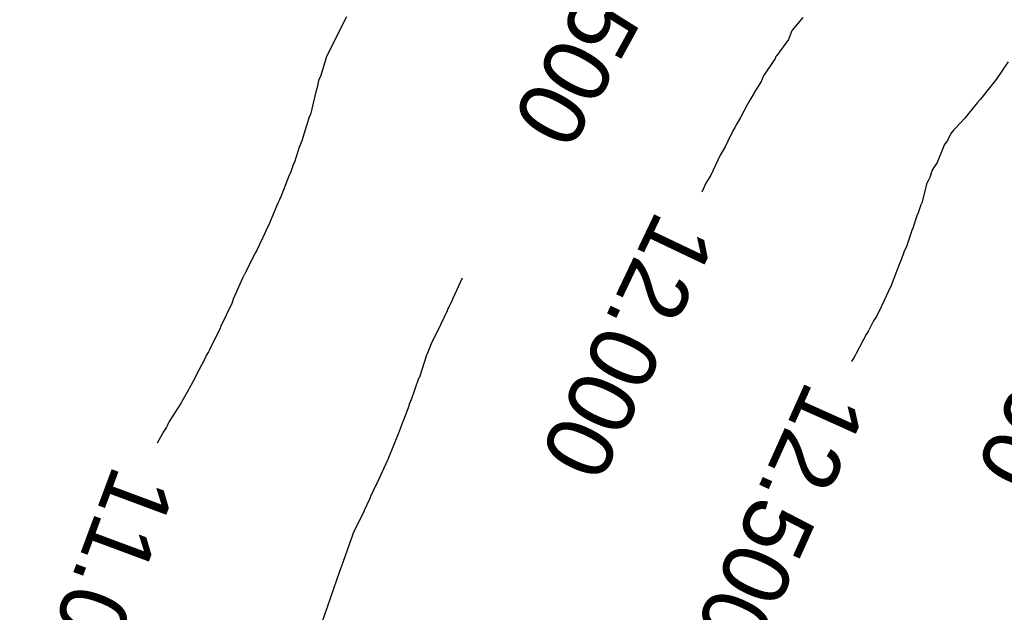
# Model space of a CAD drawing. Extents: x 158343 to 162498, y 431347 to 434500.
# Tile 114 of 220: x 159546 to 159573, y 433998 to 434014. Entities that reach past the tile are written whole.
import ezdxf

# ---------------------------------------------------------------- set-up
doc = ezdxf.new("R2010")
doc.units = 0
doc.header["$LTSCALE"] = 10
doc.header["$MEASUREMENT"] = 0
doc.layers.add('000_arcering', color=8, linetype='CONTINUOUS')
doc.layers.add('def. con-hoogtelijn (index)', color=8, linetype='CONTINUOUS')
doc.styles.add('Style-WORKING', font='WORKING.shx')

# ---------------------------------------------------------------- blocks, each defined once
blk = doc.blocks.new('bestaande hoogtelijnen')
at = {"layer": 'def. con-hoogtelijn (index)'}
for p, q in [((-112.71, -52.284), (-112.94, -52.735)), ((-112.71, -52.284), (-112.94, -52.735)), ((-112.71, -52.284), (-112.94, -52.735)), ((-100.478, -52.297), (-100.766, -52.635)), ((-100.478, -52.297), (-100.766, -52.635)), ((-100.478, -52.297), (-100.766, -52.635)), ((-112.943, -52.741), (-113.241, -53.341)), ((-112.943, -52.741), (-113.241, -53.341)), ((-112.943, -52.741), (-113.241, -53.341)), ((-112.94, -52.735), (-112.943, -52.741)), ((-112.94, -52.735), (-112.943, -52.741)), ((-112.94, -52.735), (-112.943, -52.741)), ((-100.784, -52.677), (-100.866, -52.892)), ((-100.784, -52.677), (-100.866, -52.892)), ((-100.784, -52.677), (-100.866, -52.892)), ((-100.766, -52.635), (-100.784, -52.677)), ((-100.766, -52.635), (-100.784, -52.677)), ((-100.766, -52.635), (-100.784, -52.677)), ((-100.866, -52.892), (-101.18, -53.314)), ((-100.866, -52.892), (-101.18, -53.314)), ((-100.866, -52.892), (-101.18, -53.314)), ((-113.241, -53.341), (-113.392, -53.857)), ((-113.241, -53.341), (-113.392, -53.857)), ((-113.241, -53.341), (-113.392, -53.857)), ((-101.226, -53.399), (-101.539, -53.863)), ((-101.226, -53.399), (-101.539, -53.863)), ((-101.226, -53.399), (-101.539, -53.863)), ((-101.204, -53.347), (-101.226, -53.399)), ((-101.204, -53.347), (-101.226, -53.399)), ((-101.204, -53.347), (-101.226, -53.399)), ((-101.201, -53.342), (-101.204, -53.347)), ((-101.201, -53.342), (-101.204, -53.347)), ((-101.201, -53.342), (-101.204, -53.347)), ((-101.199, -53.338), (-101.201, -53.342)), ((-101.199, -53.338), (-101.201, -53.342)), ((-101.199, -53.338), (-101.201, -53.342)), ((-101.18, -53.314), (-101.199, -53.338)), ((-101.18, -53.314), (-101.199, -53.338)), ((-101.18, -53.314), (-101.199, -53.338)), ((-94.978, -53.49), (-95.105, -53.668)), ((-94.978, -53.49), (-95.105, -53.668)), ((-95.131, -53.715), (-95.304, -53.964)), ((-95.131, -53.715), (-95.304, -53.964)), ((-95.105, -53.668), (-95.131, -53.715)), ((-95.105, -53.668), (-95.131, -53.715)), ((-113.454, -53.987), (-113.498, -54.176)), ((-113.454, -53.987), (-113.498, -54.176)), ((-113.454, -53.987), (-113.498, -54.176)), ((-113.392, -53.857), (-113.454, -53.987)), ((-113.392, -53.857), (-113.454, -53.987)), ((-113.392, -53.857), (-113.454, -53.987)), ((-101.6, -54.016), (-101.792, -54.329)), ((-101.6, -54.016), (-101.792, -54.329)), ((-101.6, -54.016), (-101.792, -54.329)), ((-101.591, -53.994), (-101.6, -54.016)), ((-101.591, -53.994), (-101.6, -54.016)), ((-101.591, -53.994), (-101.6, -54.016)), ((-101.539, -53.863), (-101.591, -53.994)), ((-101.539, -53.863), (-101.591, -53.994)), ((-101.539, -53.863), (-101.591, -53.994)), ((-95.304, -53.964), (-95.585, -54.315)), ((-95.304, -53.964), (-95.585, -54.315)), ((-113.529, -54.294), (-113.677, -54.896)), ((-113.529, -54.294), (-113.677, -54.896)), ((-113.529, -54.294), (-113.677, -54.896)), ((-113.498, -54.176), (-113.529, -54.294)), ((-113.498, -54.176), (-113.529, -54.294)), ((-113.498, -54.176), (-113.529, -54.294)), ((-101.797, -54.338), (-101.899, -54.517)), ((-101.797, -54.338), (-101.899, -54.517)), ((-101.797, -54.338), (-101.899, -54.517)), ((-101.792, -54.329), (-101.797, -54.338)), ((-101.792, -54.329), (-101.797, -54.338)), ((-101.792, -54.329), (-101.797, -54.338)), ((-95.585, -54.315), (-95.647, -54.399)), ((-95.585, -54.315), (-95.647, -54.399)), ((-101.899, -54.517), (-101.976, -54.641)), ((-101.899, -54.517), (-101.976, -54.641)), ((-101.899, -54.517), (-101.976, -54.641)), ((-95.805, -54.577), (-96.065, -54.908)), ((-95.805, -54.577), (-96.065, -54.908)), ((-95.731, -54.501), (-95.805, -54.577)), ((-95.731, -54.501), (-95.805, -54.577)), ((-95.647, -54.399), (-95.731, -54.501)), ((-95.647, -54.399), (-95.731, -54.501)), ((-101.976, -54.641), (-102.154, -54.982)), ((-101.976, -54.641), (-102.154, -54.982)), ((-101.976, -54.641), (-102.154, -54.982)), ((-113.708, -54.959), (-113.77, -55.181)), ((-113.708, -54.959), (-113.77, -55.181)), ((-113.708, -54.959), (-113.77, -55.181)), ((-113.677, -54.896), (-113.708, -54.959)), ((-113.677, -54.896), (-113.708, -54.959)), ((-113.677, -54.896), (-113.708, -54.959)), ((-102.154, -54.982), (-102.249, -55.153)), ((-102.154, -54.982), (-102.249, -55.153)), ((-102.154, -54.982), (-102.249, -55.153)), ((-96.142, -55.001), (-96.389, -55.262)), ((-96.142, -55.001), (-96.389, -55.262)), ((-96.065, -54.908), (-96.142, -55.001)), ((-96.065, -54.908), (-96.142, -55.001)), ((-113.777, -55.195), (-113.905, -55.608)), ((-113.777, -55.195), (-113.905, -55.608)), ((-113.777, -55.195), (-113.905, -55.608)), ((-113.77, -55.181), (-113.777, -55.195)), ((-113.77, -55.181), (-113.777, -55.195)), ((-113.77, -55.181), (-113.777, -55.195)), ((-102.354, -55.338), (-102.486, -55.614)), ((-102.354, -55.338), (-102.486, -55.614)), ((-102.354, -55.338), (-102.486, -55.614)), ((-102.305, -55.244), (-102.354, -55.338)), ((-102.305, -55.244), (-102.354, -55.338)), ((-102.305, -55.244), (-102.354, -55.338)), ((-102.249, -55.153), (-102.305, -55.244)), ((-102.249, -55.153), (-102.305, -55.244)), ((-102.249, -55.153), (-102.305, -55.244)), ((-96.434, -55.315), (-96.515, -55.41)), ((-96.434, -55.315), (-96.515, -55.41)), ((-96.414, -55.29), (-96.434, -55.315)), ((-96.414, -55.29), (-96.434, -55.315)), ((-96.389, -55.262), (-96.414, -55.29)), ((-96.389, -55.262), (-96.414, -55.29)), ((-113.934, -55.666), (-113.951, -55.722)), ((-113.934, -55.666), (-113.951, -55.722)), ((-113.934, -55.666), (-113.951, -55.722)), ((-113.905, -55.608), (-113.934, -55.666)), ((-113.905, -55.608), (-113.934, -55.666)), ((-113.905, -55.608), (-113.934, -55.666)), ((-102.486, -55.614), (-102.563, -55.771)), ((-102.486, -55.614), (-102.563, -55.771)), ((-102.486, -55.614), (-102.563, -55.771)), ((-96.601, -55.594), (-96.69, -55.714)), ((-96.601, -55.594), (-96.69, -55.714)), ((-96.515, -55.41), (-96.601, -55.594)), ((-96.515, -55.41), (-96.601, -55.594)), ((-113.965, -55.751), (-114.104, -56.181)), ((-113.965, -55.751), (-114.104, -56.181)), ((-113.965, -55.751), (-114.104, -56.181)), ((-113.951, -55.722), (-113.965, -55.751)), ((-113.951, -55.722), (-113.965, -55.751)), ((-113.951, -55.722), (-113.965, -55.751)), ((-102.563, -55.771), (-102.7, -55.986)), ((-102.563, -55.771), (-102.7, -55.986)), ((-102.563, -55.771), (-102.7, -55.986)), ((-96.697, -55.723), (-96.881, -56.186)), ((-96.697, -55.723), (-96.881, -56.186)), ((-96.69, -55.714), (-96.697, -55.723)), ((-96.69, -55.714), (-96.697, -55.723)), ((-114.104, -56.181), (-114.124, -56.219)), ((-114.104, -56.181), (-114.124, -56.219)), ((-114.104, -56.181), (-114.124, -56.219)), ((-102.7, -55.986), (-102.946, -56.525)), ((-102.7, -55.986), (-102.946, -56.525)), ((-102.7, -55.986), (-102.946, -56.525)), ((-96.881, -56.186), (-96.969, -56.317)), ((-96.881, -56.186), (-96.969, -56.317)), ((-114.124, -56.219), (-114.213, -56.461)), ((-114.124, -56.219), (-114.213, -56.461)), ((-114.124, -56.219), (-114.213, -56.461)), ((-97.024, -56.406), (-97.062, -56.537)), ((-97.024, -56.406), (-97.062, -56.537)), ((-96.969, -56.317), (-97.024, -56.406)), ((-96.969, -56.317), (-97.024, -56.406)), ((-114.247, -56.523), (-114.489, -57.149)), ((-114.247, -56.523), (-114.489, -57.149)), ((-114.247, -56.523), (-114.489, -57.149)), ((-114.213, -56.461), (-114.247, -56.523)), ((-114.213, -56.461), (-114.247, -56.523)), ((-114.213, -56.461), (-114.247, -56.523)), ((-102.946, -56.525), (-103.082, -56.739)), ((-102.946, -56.525), (-103.082, -56.739)), ((-102.946, -56.525), (-103.082, -56.739)), ((-97.106, -56.641), (-97.157, -56.738)), ((-97.106, -56.641), (-97.157, -56.738)), ((-97.078, -56.591), (-97.106, -56.641)), ((-97.078, -56.591), (-97.106, -56.641)), ((-97.062, -56.537), (-97.078, -56.591)), ((-97.062, -56.537), (-97.078, -56.591)), ((-103.082, -56.739), (-103.185, -56.985)), ((-103.082, -56.739), (-103.185, -56.985)), ((-103.082, -56.739), (-103.185, -56.985)), ((-97.157, -56.738), (-97.294, -57.271)), ((-97.157, -56.738), (-97.294, -57.271)), ((-114.514, -57.21), (-114.544, -57.274)), ((-114.514, -57.21), (-114.544, -57.274)), ((-114.514, -57.21), (-114.544, -57.274)), ((-114.504, -57.188), (-114.514, -57.21)), ((-114.504, -57.188), (-114.514, -57.21)), ((-114.504, -57.188), (-114.514, -57.21)), ((-114.501, -57.179), (-114.504, -57.188)), ((-114.501, -57.179), (-114.504, -57.188)), ((-114.501, -57.179), (-114.504, -57.188)), ((-114.492, -57.155), (-114.501, -57.179)), ((-114.492, -57.155), (-114.501, -57.179)), ((-114.492, -57.155), (-114.501, -57.179)), ((-114.489, -57.149), (-114.492, -57.155)), ((-114.489, -57.149), (-114.492, -57.155)), ((-114.489, -57.149), (-114.492, -57.155)), ((-114.544, -57.274), (-114.801, -57.872)), ((-114.544, -57.274), (-114.801, -57.872)), ((-114.544, -57.274), (-114.801, -57.872)), ((-97.379, -57.51), (-97.393, -57.537)), ((-97.379, -57.51), (-97.393, -57.537)), ((-97.321, -57.319), (-97.379, -57.51)), ((-97.321, -57.319), (-97.379, -57.51)), ((-97.294, -57.271), (-97.321, -57.319)), ((-97.294, -57.271), (-97.321, -57.319)), ((-97.43, -57.615), (-97.545, -57.979)), ((-97.43, -57.615), (-97.545, -57.979)), ((-97.393, -57.537), (-97.43, -57.615)), ((-97.393, -57.537), (-97.43, -57.615)), ((-114.815, -57.902), (-114.943, -58.181)), ((-114.815, -57.902), (-114.943, -58.181)), ((-114.815, -57.902), (-114.943, -58.181)), ((-114.801, -57.872), (-114.815, -57.902)), ((-114.801, -57.872), (-114.815, -57.902)), ((-114.801, -57.872), (-114.815, -57.902)), ((-97.567, -58.023), (-97.578, -58.062)), ((-97.567, -58.023), (-97.578, -58.062)), ((-97.545, -57.979), (-97.567, -58.023)), ((-97.545, -57.979), (-97.567, -58.023)), ((-114.961, -58.22), (-115.121, -58.552)), ((-114.961, -58.22), (-115.121, -58.552)), ((-114.961, -58.22), (-115.121, -58.552)), ((-114.943, -58.181), (-114.961, -58.22)), ((-114.943, -58.181), (-114.961, -58.22)), ((-114.943, -58.181), (-114.961, -58.22)), ((-97.578, -58.062), (-97.702, -58.437)), ((-97.578, -58.062), (-97.702, -58.437)), ((-115.121, -58.552), (-115.145, -58.6)), ((-115.121, -58.552), (-115.145, -58.6)), ((-115.121, -58.552), (-115.145, -58.6)), ((-97.702, -58.437), (-97.771, -58.59)), ((-97.702, -58.437), (-97.771, -58.59)), ((-115.152, -58.614), (-115.398, -59.094)), ((-115.152, -58.614), (-115.398, -59.094)), ((-115.152, -58.614), (-115.398, -59.094)), ((-115.145, -58.6), (-115.152, -58.614)), ((-115.145, -58.6), (-115.152, -58.614)), ((-115.145, -58.6), (-115.152, -58.614)), ((-97.846, -58.794), (-97.899, -58.919)), ((-97.846, -58.794), (-97.899, -58.919)), ((-97.771, -58.59), (-97.846, -58.794)), ((-97.771, -58.59), (-97.846, -58.794)), ((-115.398, -59.094), (-115.4, -59.099)), ((-115.398, -59.094), (-115.4, -59.099)), ((-115.398, -59.094), (-115.4, -59.099)), ((-97.899, -58.919), (-98.114, -59.482)), ((-97.899, -58.919), (-98.114, -59.482)), ((-115.492, -59.293), (-115.742, -59.85)), ((-115.492, -59.293), (-115.742, -59.85)), ((-115.492, -59.293), (-115.742, -59.85)), ((-115.448, -59.201), (-115.492, -59.293)), ((-115.448, -59.201), (-115.492, -59.293)), ((-115.448, -59.201), (-115.492, -59.293)), ((-115.443, -59.186), (-115.448, -59.201)), ((-115.443, -59.186), (-115.448, -59.201)), ((-115.443, -59.186), (-115.448, -59.201)), ((-115.4, -59.099), (-115.443, -59.186)), ((-115.4, -59.099), (-115.443, -59.186)), ((-115.4, -59.099), (-115.443, -59.186)), ((-109.608, -59.291), (-109.864, -59.85)), ((-109.608, -59.291), (-109.864, -59.85)), ((-98.133, -59.522), (-98.373, -60.044)), ((-98.133, -59.522), (-98.373, -60.044)), ((-98.118, -59.493), (-98.133, -59.522)), ((-98.118, -59.493), (-98.133, -59.522)), ((-98.114, -59.482), (-98.118, -59.493)), ((-98.114, -59.482), (-98.118, -59.493)), ((-115.742, -59.85), (-115.762, -59.911)), ((-115.742, -59.85), (-115.762, -59.911)), ((-115.742, -59.85), (-115.762, -59.911)), ((-109.876, -59.883), (-110.01, -60.156)), ((-109.876, -59.883), (-110.01, -60.156)), ((-109.864, -59.85), (-109.876, -59.883)), ((-109.864, -59.85), (-109.876, -59.883)), ((-115.784, -59.972), (-116.075, -60.58)), ((-115.784, -59.972), (-116.075, -60.58)), ((-115.784, -59.972), (-116.075, -60.58)), ((-115.762, -59.911), (-115.784, -59.972)), ((-115.762, -59.911), (-115.784, -59.972)), ((-115.762, -59.911), (-115.784, -59.972)), ((-98.381, -60.059), (-98.504, -60.315)), ((-98.381, -60.059), (-98.504, -60.315)), ((-98.373, -60.044), (-98.381, -60.059)), ((-98.373, -60.044), (-98.381, -60.059)), ((-110.014, -60.167), (-110.18, -60.522)), ((-110.014, -60.167), (-110.18, -60.522)), ((-110.01, -60.156), (-110.014, -60.167)), ((-110.01, -60.156), (-110.014, -60.167)), ((-98.504, -60.315), (-98.583, -60.435)), ((-98.504, -60.315), (-98.583, -60.435)), ((-116.096, -60.639), (-116.371, -61.181)), ((-116.096, -60.639), (-116.371, -61.181)), ((-116.096, -60.639), (-116.371, -61.181)), ((-116.08, -60.593), (-116.096, -60.639)), ((-116.08, -60.593), (-116.096, -60.639)), ((-116.08, -60.593), (-116.096, -60.639)), ((-116.075, -60.58), (-116.08, -60.593)), ((-116.075, -60.58), (-116.08, -60.593)), ((-116.075, -60.58), (-116.08, -60.593)), ((-110.195, -60.564), (-110.42, -61.007)), ((-110.195, -60.564), (-110.42, -61.007)), ((-110.19, -60.55), (-110.195, -60.564)), ((-110.19, -60.55), (-110.195, -60.564)), ((-110.18, -60.522), (-110.19, -60.55)), ((-110.18, -60.522), (-110.19, -60.55)), ((-98.583, -60.435), (-98.718, -60.7)), ((-98.583, -60.435), (-98.718, -60.7)), ((-98.782, -60.802), (-99.05, -61.311)), ((-98.782, -60.802), (-99.05, -61.311)), ((-98.718, -60.7), (-98.782, -60.802)), ((-98.718, -60.7), (-98.782, -60.802)), ((-116.371, -61.181), (-116.382, -61.209)), ((-116.371, -61.181), (-116.382, -61.209)), ((-116.371, -61.181), (-116.382, -61.209)), ((-110.42, -61.007), (-110.55, -61.316)), ((-110.42, -61.007), (-110.55, -61.316)), ((-116.493, -61.434), (-116.751, -61.922)), ((-116.493, -61.434), (-116.751, -61.922)), ((-116.493, -61.434), (-116.751, -61.922)), ((-116.465, -61.362), (-116.493, -61.434)), ((-116.465, -61.362), (-116.493, -61.434)), ((-116.465, -61.362), (-116.493, -61.434)), ((-116.41, -61.263), (-116.465, -61.362)), ((-116.41, -61.263), (-116.465, -61.362)), ((-116.41, -61.263), (-116.465, -61.362)), ((-116.382, -61.209), (-116.41, -61.263)), ((-116.382, -61.209), (-116.41, -61.263)), ((-116.382, -61.209), (-116.41, -61.263)), ((-110.563, -61.355), (-110.747, -61.921)), ((-110.563, -61.355), (-110.747, -61.921)), ((-110.55, -61.316), (-110.563, -61.355)), ((-110.55, -61.316), (-110.563, -61.355)), ((-99.109, -61.404), (-99.178, -61.525)), ((-99.109, -61.404), (-99.178, -61.525)), ((-99.074, -61.349), (-99.109, -61.404)), ((-99.074, -61.349), (-99.109, -61.404)), ((-99.072, -61.345), (-99.074, -61.349)), ((-99.072, -61.345), (-99.074, -61.349)), ((-99.05, -61.311), (-99.072, -61.345)), ((-99.05, -61.311), (-99.072, -61.345)), ((-116.782, -61.991), (-116.925, -62.249)), ((-116.782, -61.991), (-116.925, -62.249)), ((-116.782, -61.991), (-116.925, -62.249)), ((-116.751, -61.924), (-116.782, -61.991)), ((-116.751, -61.924), (-116.782, -61.991)), ((-116.751, -61.924), (-116.782, -61.991)), ((-116.751, -61.922), (-116.751, -61.924)), ((-116.751, -61.922), (-116.751, -61.924)), ((-116.751, -61.922), (-116.751, -61.924)), ((-110.777, -61.981), (-110.977, -62.548)), ((-110.777, -61.981), (-110.977, -62.548)), ((-110.764, -61.958), (-110.777, -61.981)), ((-110.764, -61.958), (-110.777, -61.981)), ((-110.747, -61.921), (-110.764, -61.958)), ((-110.747, -61.921), (-110.764, -61.958)), ((-116.925, -62.249), (-116.941, -62.281)), ((-116.925, -62.249), (-116.941, -62.281)), ((-116.925, -62.249), (-116.941, -62.281)), ((-116.941, -62.281), (-117.123, -62.598)), ((-116.941, -62.281), (-117.123, -62.598)), ((-116.941, -62.281), (-117.123, -62.598)), ((-117.14, -62.634), (-117.457, -63.137)), ((-117.14, -62.634), (-117.457, -63.137)), ((-117.14, -62.634), (-117.457, -63.137)), ((-117.123, -62.598), (-117.14, -62.634)), ((-117.123, -62.598), (-117.14, -62.634)), ((-117.123, -62.598), (-117.14, -62.634)), ((-111.042, -62.717), (-111.196, -63.141)), ((-111.042, -62.717), (-111.196, -63.141)), ((-111.034, -62.7), (-111.042, -62.717)), ((-111.034, -62.7), (-111.042, -62.717)), ((-110.993, -62.579), (-111.034, -62.7)), ((-110.993, -62.579), (-111.034, -62.7)), ((-110.977, -62.548), (-110.993, -62.579)), ((-110.977, -62.548), (-110.993, -62.579)), ((-117.534, -63.281), (-117.6, -63.394)), ((-117.534, -63.281), (-117.6, -63.394)), ((-117.534, -63.281), (-117.6, -63.394)), ((-117.516, -63.253), (-117.534, -63.281)), ((-117.516, -63.253), (-117.534, -63.281)), ((-117.516, -63.253), (-117.534, -63.281)), ((-117.485, -63.188), (-117.516, -63.253)), ((-117.485, -63.188), (-117.516, -63.253)), ((-117.485, -63.188), (-117.516, -63.253)), ((-117.457, -63.137), (-117.485, -63.188)), ((-117.457, -63.137), (-117.485, -63.188)), ((-117.457, -63.137), (-117.485, -63.188)), ((-111.213, -63.175), (-111.31, -63.428)), ((-111.213, -63.175), (-111.31, -63.428)), ((-111.196, -63.141), (-111.213, -63.175)), ((-111.196, -63.141), (-111.213, -63.175)), ((-117.6, -63.394), (-117.78, -63.711)), ((-117.6, -63.394), (-117.78, -63.711)), ((-117.6, -63.394), (-117.78, -63.711)), ((-111.317, -63.442), (-111.581, -64.106)), ((-111.317, -63.442), (-111.581, -64.106)), ((-111.31, -63.428), (-111.317, -63.442)), ((-111.31, -63.428), (-111.317, -63.442)), ((-111.581, -64.106), (-111.593, -64.133)), ((-111.581, -64.106), (-111.593, -64.133)), ((-111.608, -64.166), (-111.896, -64.791)), ((-111.608, -64.166), (-111.896, -64.791)), ((-111.604, -64.155), (-111.608, -64.166)), ((-111.604, -64.155), (-111.608, -64.166)), ((-111.593, -64.133), (-111.604, -64.155)), ((-111.593, -64.133), (-111.604, -64.155)), ((-111.918, -64.841), (-112.062, -65.144)), ((-111.918, -64.841), (-112.062, -65.144)), ((-111.896, -64.791), (-111.918, -64.841)), ((-111.896, -64.791), (-111.918, -64.841)), ((-112.062, -65.144), (-112.082, -65.193)), ((-112.062, -65.144), (-112.082, -65.193)), ((-112.082, -65.193), (-112.235, -65.522)), ((-112.082, -65.193), (-112.235, -65.522)), ((-112.237, -65.526), (-112.526, -66.126)), ((-112.237, -65.526), (-112.526, -66.126)), ((-112.235, -65.523), (-112.237, -65.526)), ((-112.235, -65.523), (-112.237, -65.526)), ((-112.235, -65.522), (-112.235, -65.523)), ((-112.235, -65.522), (-112.235, -65.523)), ((-112.537, -66.155), (-112.565, -66.231)), ((-112.537, -66.155), (-112.565, -66.231)), ((-112.526, -66.126), (-112.537, -66.155)), ((-112.526, -66.126), (-112.537, -66.155)), ((-112.585, -66.279), (-112.798, -66.89)), ((-112.585, -66.279), (-112.798, -66.89)), ((-112.565, -66.231), (-112.585, -66.279)), ((-112.565, -66.231), (-112.585, -66.279)), ((-112.806, -66.912), (-112.883, -67.124)), ((-112.806, -66.912), (-112.883, -67.124)), ((-112.798, -66.89), (-112.806, -66.912)), ((-112.798, -66.89), (-112.806, -66.912)), ((-112.893, -67.155), (-113.214, -68.083)), ((-112.893, -67.155), (-113.214, -68.083)), ((-112.883, -67.124), (-112.893, -67.155)), ((-112.883, -67.124), (-112.893, -67.155)), ((-113.231, -68.138), (-113.563, -69.053)), ((-113.231, -68.138), (-113.563, -69.053)), ((-113.227, -68.124), (-113.231, -68.138)), ((-113.227, -68.124), (-113.231, -68.138)), ((-113.218, -68.098), (-113.227, -68.124)), ((-113.218, -68.098), (-113.227, -68.124)), ((-113.214, -68.083), (-113.218, -68.098)), ((-113.214, -68.083), (-113.218, -68.098))]:
    blk.add_line(p, q, dxfattribs=at)
at = {"layer": 'def. con-hoogtelijn (index)', "style": 'Style-WORKING'}
for s, rotation, p in [('11.500', 241.1882, (-104.758, -48.605)), ('11.500', 241.1882, (-104.758, -48.605)), ('12.000', 244.5294, (-104.385, -57.411)), ('12.000', 244.5294, (-104.385, -57.411)), ('12.000', 244.5294, (-104.385, -57.411)), ('13.000', 245.3146, (-92.793, -57.737)), ('13.000', 245.3146, (-92.793, -57.737)), ('13.000', 245.3146, (-92.793, -57.737)), ('12.500', 245.8059, (-100.367, -61.977)), ('12.500', 245.8059, (-100.367, -61.977)), ('11.000', 249.5779, (-118.937, -64.24)), ('11.000', 249.5779, (-118.937, -64.24)), ('11.000', 249.5779, (-118.937, -64.24))]:
    blk.add_text(s, height=1.8, rotation=rotation, dxfattribs=at).set_placement(p)

msp = doc.modelspace()

# ---------------------------------------------------------------- block references
at = {"layer": '000_arcering'}
msp.add_blockref('bestaande hoogtelijnen', (159667.804, 434066.432), dxfattribs=at)

doc.saveas('drawing.dxf')
